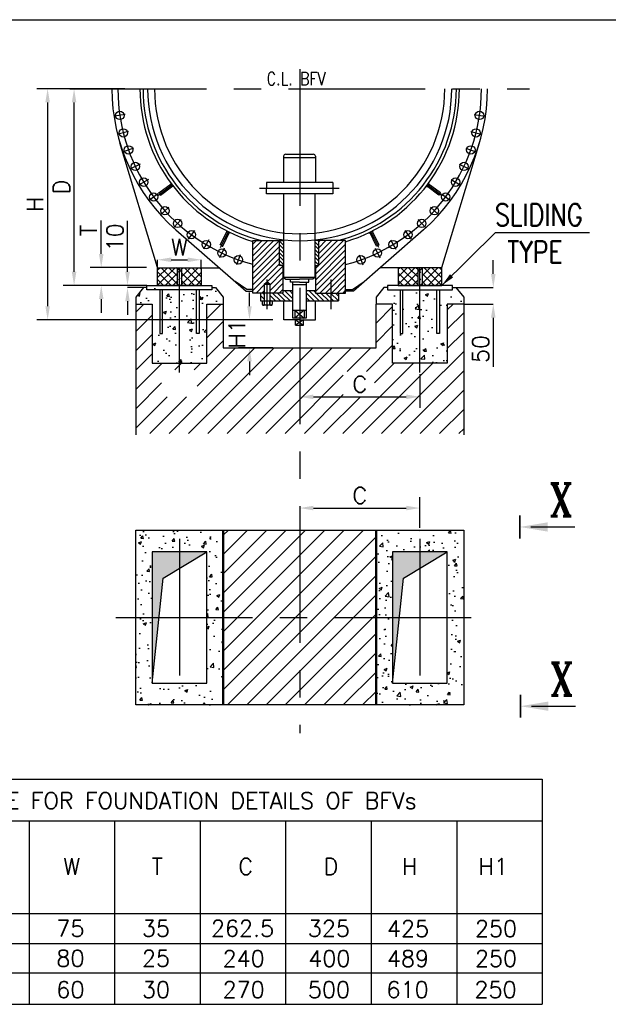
# Model space of a CAD drawing. Header units: inches. Extents: x -341304 to 31571016, y -692717 to 2132253.
# Tile 32 of 256: x 369210 to 396128, y -420016 to -374977. Entities that reach past the tile are written whole.
import ezdxf

# ---------------------------------------------------------------- set-up
doc = ezdxf.new("R2010")
doc.units = ezdxf.units.IN
doc.header["$MEASUREMENT"] = 0
doc.linetypes.add('CENTER', pattern=[2, 1.25, -0.25, 0.25, -0.25])
for name, color, linetype in [('0-CL', 8, 'CENTER'), ('DIM', 1, 'Continuous'), ('P', 7, 'Continuous'), ('text', 3, 'Continuous')]:
    doc.layers.add(name, color=color, linetype=linetype)
doc.styles.add('ROMANS', font='romans')
doc.styles.add('ROMANT', font='romant', dxfattribs={"height": 5})
doc.styles.get("Standard").update_dxf_attribs({"font": 'arial.ttf'})
doc.dimstyles.new('User600', dxfattribs={"dimscale": 500, "dimtxt": 1.5, "dimasz": 1.25, "dimexe": 1, "dimexo": 1, "dimgap": 0.4, "dimtad": 1, "dimdec": 0, "dimzin": 0, "dimdsep": 46, "dimtxsty": 'ROMANS', "dimcen": 1, "dimclrd": 8, "dimclre": 8, "dimclrt": 3, "dimadec": 0, "dimazin": 0, "dimtfac": 1, "dimtdec": 0, "dimtix": 1, "dimtofl": 0, "dimtmove": 0, "dimatfit": 3, "dimfxl": 1, "dimtolj": 1, "dimtzin": 0, "dimarcsym": 0})
pattern_1 = [(45, (-150441.23, -59958.54), (-176.7767, 176.7767), []), (135, (-150441.23, -59958.54), (-176.7767, -176.7767), [])]
pattern_2 = [(50, (341462.6, 59419.3), (1434.5204, -125.5043), [150, -1650]), (355, (341462.6, 59419.3), (-277.5027, 1504.3843), [120, -1320]), (100.45144, (341582.1, 59408.8), (1157.0177, 1378.88), [127.4804, -1402.284]), (46.1842, (341462.6, 59819.3), (2134.483, -331.0386), [225, -2475]), (96.63564, (341640.4, 59791.7), (1869.324, 1948.237), [191.221, -2103.428]), (351.18416, (341462.6, 59819.3), (1869.324, 1948.237), [180, -1980]), (21, (341662.6, 59719.3), (1193.814, -805.2378), [150, -1650]), (326, (341662.6, 59719.3), (486.6307, 1450.3), [120, -1320]), (71.45144, (341762, 59652.2), (1680.4448, 645.0623), [127.4804, -1402.284]), (37.5, (341462.56, 59419.3), (24.3197, 665.7877), [0, -1304, 0, -1340, 0, -1325]), (7.5, (341462.56, 59419.3), (526.1391, 788.8234), [0, -764, 0, -1274, 0, -505]), (327.5, (341016.56, 59419.3), (1067.6449, -45.10974), [0, -500, 0, -1560, 0, -2070]), (317.5, (340816.6, 59419.3), (1166.3723, 200.21), [0, -650, 0, -1036, 0, -1470])]

# ---------------------------------------------------------------- blocks, each defined once
blk = doc.blocks.new('*D459')
at = {"color": 8, "lineweight": -2, "transparency": 16777216}
for p, q in [((41556, -255674), (41556, -255049)), ((39850, -256299), (41556, -256299)), ((40203, -257049), (41556, -257049)), ((41556, -257674), (41556, -259914))]:
    blk.add_line(p, q, dxfattribs=at)
at = {"color": 8, "transparency": 16777216}
for points in [[(41452, -255674), (41660, -255674), (41556, -256299)], [(41452, -257674), (41660, -257674), (41556, -257049)]]:
    blk.add_solid(points, dxfattribs=at)
at = {"layer": 'Defpoints', "color": 0, "transparency": 16777216}
for p in [(39850, -256299), (40203, -257049), (41556, -257049)]:
    blk.add_point(p, dxfattribs=at)
at = {"color": 3, "transparency": 16777216, "insert": (40981, -259106), "char_height": 750, "attachment_point": 5, "rotation": 90, "style": 'ROMANS'}
blk.add_mtext('\\A1;50', dxfattribs=at)
blk = doc.blocks.new('*D460')
at = {"color": 8, "lineweight": -2, "transparency": 16777216}
for p, q in [((24703, -247199), (21886, -247199)), ((22386, -255574), (22386, -247824)), ((24703, -256199), (21886, -256199))]:
    blk.add_line(p, q, dxfattribs=at)
at = {"color": 8, "transparency": 16777216}
for points in [[(22282, -247824), (22490, -247824), (22386, -247199)], [(22282, -255574), (22490, -255574), (22386, -256199)]]:
    blk.add_solid(points, dxfattribs=at)
at = {"layer": 'Defpoints', "color": 0, "transparency": 16777216}
for p in [(22386, -247199), (25203, -247199), (25203, -256199)]:
    blk.add_point(p, dxfattribs=at)
at = {"color": 3, "transparency": 16777216, "insert": (21811, -251699), "char_height": 750, "attachment_point": 5, "rotation": 90, "style": 'ROMANS'}
blk.add_mtext('\\A1;D', dxfattribs=at)
blk = doc.blocks.new('*D461')
at = {"color": 8, "lineweight": -2, "transparency": 16777216}
for p, q in [((24829, -255574), (24829, -253246)), ((25720, -256199), (24829, -256199)), ((25556, -256299), (24829, -256299)), ((24829, -256924), (24829, -257549))]:
    blk.add_line(p, q, dxfattribs=at)
at = {"color": 8, "transparency": 16777216}
for points in [[(24725, -255574), (24934, -255574), (24829, -256199)], [(24725, -256924), (24934, -256924), (24829, -256299)]]:
    blk.add_solid(points, dxfattribs=at)
at = {"layer": 'Defpoints', "color": 0, "transparency": 16777216}
for p in [(24829, -256199), (25720, -256199), (25556, -256299)]:
    blk.add_point(p, dxfattribs=at)
at = {"color": 3, "transparency": 16777216, "insert": (24254, -254000), "char_height": 750, "attachment_point": 5, "rotation": 90, "style": 'ROMANS'}
blk.add_mtext('\\A1;10', dxfattribs=at)
blk = doc.blocks.new('*D469')
at = {"color": 8, "lineweight": -2, "transparency": 16777216}
for p, q in [((32703, -259549), (32703, -261793)), ((38203, -260254), (38203, -261793)), ((33328, -261293), (37578, -261293))]:
    blk.add_line(p, q, dxfattribs=at)
at = {"color": 8, "transparency": 16777216}
for points in [[(33328, -261189), (33328, -261397), (32703, -261293)], [(37578, -261189), (37578, -261397), (38203, -261293)]]:
    blk.add_solid(points, dxfattribs=at)
at = {"layer": 'Defpoints', "color": 0, "transparency": 16777216}
for p in [(32703, -259049), (38203, -259754), (38203, -261293)]:
    blk.add_point(p, dxfattribs=at)
at = {"color": 3, "transparency": 16777216, "insert": (35453, -260718), "char_height": 750, "attachment_point": 5, "style": 'ROMANS'}
blk.add_mtext('\\A1;C', dxfattribs=at)
blk = doc.blocks.new('*D470')
at = {"color": 8, "lineweight": -2, "transparency": 16777216}
for p, q in [((38203, -267287), (38203, -265881)), ((33328, -266381), (37578, -266381))]:
    blk.add_line(p, q, dxfattribs=at)
at = {"color": 8, "transparency": 16777216}
for points in [[(33328, -266276), (33328, -266485), (32703, -266381)], [(37578, -266276), (37578, -266485), (38203, -266381)]]:
    blk.add_solid(points, dxfattribs=at)
at = {"layer": 'Defpoints', "color": 0, "transparency": 16777216}
for p in [(32703, -266381), (38203, -266381), (38203, -267787)]:
    blk.add_point(p, dxfattribs=at)
at = {"color": 3, "transparency": 16777216, "insert": (35453, -265806), "char_height": 750, "attachment_point": 5, "style": 'ROMANS'}
blk.add_mtext('\\A1;C', dxfattribs=at)
blk = doc.blocks.new('*D462')
at = {"color": 8, "lineweight": -2, "transparency": 16777216}
for p, q in [((22342, -247199), (20676, -247199)), ((21176, -247824), (21176, -257149)), ((31471, -257774), (20676, -257774))]:
    blk.add_line(p, q, dxfattribs=at)
at = {"color": 8, "transparency": 16777216}
for points in [[(21072, -247824), (21280, -247824), (21176, -247199)], [(21072, -257149), (21280, -257149), (21176, -257774)]]:
    blk.add_solid(points, dxfattribs=at)
at = {"layer": 'Defpoints', "color": 0, "transparency": 16777216}
for p in [(22842, -247199), (21176, -257774), (31971, -257774)]:
    blk.add_point(p, dxfattribs=at)
at = {"color": 3, "transparency": 16777216, "insert": (20601, -252487), "char_height": 750, "attachment_point": 5, "rotation": 90, "style": 'ROMANS'}
blk.add_mtext('\\A1;H', dxfattribs=at)
blk = doc.blocks.new('*D471')
at = {"color": 8, "lineweight": -2, "transparency": 16777216}
for p, q in [((23628, -254760), (23628, -253235)), ((25703, -255385), (23128, -255385)), ((25703, -256199), (23128, -256199)), ((23628, -256824), (23628, -257449))]:
    blk.add_line(p, q, dxfattribs=at)
at = {"color": 8, "transparency": 16777216}
for points in [[(23524, -254760), (23732, -254760), (23628, -255385)], [(23524, -256824), (23732, -256824), (23628, -256199)]]:
    blk.add_solid(points, dxfattribs=at)
at = {"layer": 'Defpoints', "color": 0, "transparency": 16777216}
for p in [(23628, -255385), (26203, -255385), (26203, -256199)]:
    blk.add_point(p, dxfattribs=at)
at = {"color": 3, "transparency": 16777216, "insert": (23053, -253685), "char_height": 750, "attachment_point": 5, "rotation": 90, "style": 'ROMANS'}
blk.add_mtext('\\A1;T', dxfattribs=at)
blk = doc.blocks.new('*D463')
at = {"color": 8, "lineweight": -2, "transparency": 16777216}
for p, q in [((26203, -255385), (26203, -255024)), ((26828, -255024), (27578, -255024)), ((28203, -255389), (28203, -255024))]:
    blk.add_line(p, q, dxfattribs=at)
at = {"color": 8, "transparency": 16777216}
for points in [[(26828, -254920), (26828, -255128), (26203, -255024)], [(27578, -254920), (27578, -255128), (28203, -255024)]]:
    blk.add_solid(points, dxfattribs=at)
at = {"layer": 'Defpoints', "color": 0, "transparency": 16777216}
for p in [(28203, -255024), (26203, -255385), (28203, -255389)]:
    blk.add_point(p, dxfattribs=at)
at = {"color": 3, "transparency": 16777216, "insert": (27203, -254449), "char_height": 750, "attachment_point": 5, "style": 'ROMANS'}
blk.add_mtext('\\A1;W', dxfattribs=at)
blk = doc.blocks.new('*D464')
at = {"color": 8, "lineweight": -2, "transparency": 16777216}
for p, q in [((30407, -257149), (30407, -256524)), ((31471, -257774), (29907, -257774)), ((31471, -259049), (29907, -259049)), ((30407, -259674), (30407, -260299))]:
    blk.add_line(p, q, dxfattribs=at)
at = {"color": 8, "transparency": 16777216}
for points in [[(30303, -257149), (30511, -257149), (30407, -257774)], [(30303, -259674), (30511, -259674), (30407, -259049)]]:
    blk.add_solid(points, dxfattribs=at)
at = {"layer": 'Defpoints', "color": 0, "transparency": 16777216}
for p in [(31971, -257774), (30407, -259049), (31971, -259049)]:
    blk.add_point(p, dxfattribs=at)
at = {"color": 3, "transparency": 16777216, "insert": (29832, -258412), "char_height": 750, "attachment_point": 5, "rotation": 90, "style": 'ROMANS'}
blk.add_mtext('\\A1;H1', dxfattribs=at)
blk = doc.blocks.new('GUSSET')
at = {"color": 1, "ltscale": 0.5}
for p, q in [((206.3, 1258.3), (205.3, 1257.3)), ((205.3, 1257.3), (205.3, 1158.2)), ((214.3, 1258.3), (206.3, 1258.3)), ((214.3, 1258.3), (222.3, 1258.3)), ((222.3, 1258.3), (223.3, 1257.3)), ((223.3, 1257.3), (223.3, 1158.2)), ((199.3, 1158.2), (205.3, 1164.2)), ((229.3, 1158.2), (223.3, 1164.2))]:
    blk.add_line(p, q, dxfattribs=at)
blk = doc.blocks.new('A$C13E81E94')
h = blk.add_hatch()
h.set_pattern_fill('ANSI31', color=20, scale=428.571429)
h.set_pattern_definition([(45, (-58047.047, 56698.616), (-37.88072, 37.88072), [])])
h.paths.add_polyline_path([(-263, 65), (-263, 390), (-612, 390), (-612, -296), (-459, -296), (-459, -173), (-424, -150), (-389, -173), (-389, -296), (-218, -296), (-218, 65)])
h.paths.add_polyline_path([(251, 65), (207, 65), (207, -296), (600, -296), (600, 390), (251, 390)])
h = blk.add_hatch()
h.set_pattern_fill('ANSI31', color=20, scale=357.142857, angle=90)
h.set_pattern_definition([(135, (-58047.047, 56698.616), (-31.567267, -31.567267), [])])
h.paths.add_polyline_path([(507, -296), (412, -296), (412, -399), (507, -399)])
h.paths.add_polyline_path([(412, -296), (207, -296), (207, -268), (84, -268), (84, -399), (412, -399)])
h.paths.add_polyline_path([(-89, -268), (-218, -268), (-218, -296), (-389, -296), (-389, -399), (-89, -399)])
h.paths.add_polyline_path([(-459, -296), (-512, -296), (-512, -399), (-459, -399)])
at = {"layer": 'P'}
h = blk.add_hatch(dxfattribs=at)
h.set_pattern_fill('ANSI31', color=20, scale=285.714286, angle=90)
h.set_pattern_definition([(135, (-58047.047, 56698.616), (-25.253814, -25.253814), [])])
h.paths.add_polyline_path([(251, 390), (199, 390), (199, 65), (251, 65)])
h.paths.add_polyline_path([(-211, 390), (-263, 390), (-263, 65), (-211, 65)])
at = {"layer": 'P', "color": 20}
for p, q in [((-209, 1503), (-211, 1493)), ((-211, 1493), (-211, 1150)), ((-211, 1476), (207, 1476)), ((-203, 1511), (-209, 1503)), ((-194, 1517), (-203, 1511)), ((-183, 1519), (-194, 1517)), ((-183, 1519), (178, 1519)), ((189, 1517), (178, 1519)), ((198, 1511), (189, 1517)), ((204, 1503), (198, 1511)), ((207, 1493), (204, 1503)), ((207, 1493), (207, 1150)), ((-525, 1076), (514, 1076)), ((435, 1150), (-435, 1150)), ((-435, 1150), (-435, 1076)), ((-435, 1002), (-435, 1076)), ((435, 1150), (435, 1002)), ((435, 1002), (-435, 1002)), ((-211, 1002), (-211, -91)), ((199, 1002), (199, -91)), ((-612, -296), (-612, 390)), ((-612, 390), (-211, 390)), ((600, 390), (199, 390)), ((600, -296), (600, 390)), ((-218, 65), (-218, -296)), ((207, 65), (207, -296)), ((-424, -504), (-424, -117)), ((199, -91), (-211, -91)), ((-211, -91), (-183, -115)), ((-183, -115), (-2, -115)), ((-122, -154), (-122, -115)), ((171, -115), (-2, -115)), ((118, -154), (118, -115)), ((199, -91), (171, -115)), ((412, -504), (412, -117)), ((-459, -173), (-424, -150)), ((-459, -440), (-459, -173)), ((-459, -173), (-389, -173)), ((-459, -181), (-389, -181)), ((-424, -150), (-389, -173)), ((-389, -173), (-389, -440)), ((-2, -154), (-122, -154)), ((-89, -623), (-89, -154)), ((-89, -183), (84, -183)), ((-2, -154), (118, -154)), ((84, -154), (84, -623)), ((-218, -296), (-612, -296)), ((-512, -296), (-512, -399)), ((-89, -268), (-218, -268)), ((207, -268), (84, -268)), ((207, -296), (600, -296)), ((507, -296), (507, -399)), ((-512, -399), (-89, -399)), ((-490, -399), (-490, -440)), ((-490, -399), (-359, -399)), ((-490, -440), (-487, -448)), ((-487, -448), (-482, -454)), ((-482, -454), (-475, -455)), ((-475, -455), (-466, -454)), ((-373, -455), (-475, -455)), ((-466, -454), (-462, -448)), ((-462, -448), (-459, -440)), ((-459, -440), (-446, -449)), ((-446, -449), (-431, -455)), ((-431, -455), (-416, -455)), ((-416, -455), (-401, -449)), ((-401, -449), (-389, -440)), ((-389, -440), (-389, -399)), ((-389, -440), (-387, -448)), ((-387, -448), (-381, -454)), ((-381, -454), (-374, -455)), ((-374, -455), (-366, -454)), ((-366, -454), (-361, -448)), ((-361, -448), (-359, -440)), ((-359, -399), (-359, -440)), ((-209, -646), (-209, -399)), ((84, -399), (507, -399)), ((205, -646), (205, -399)), ((-89, -518), (84, -518)), ((84, -623), (-89, -623)), ((-62, -518), (-62, -623)), ((-62, -518), (58, -623)), ((58, -518), (-62, -623)), ((58, -518), (58, -623)), ((-2, -646), (-209, -646)), ((-53, -717), (-53, -646)), ((-53, -646), (48, -717)), ((48, -646), (-53, -717)), ((-53, -717), (48, -717)), ((-2, -646), (205, -646)), ((48, -717), (48, -646))]:
    blk.add_line(p, q, dxfattribs=at)
for points in [[(-263, 390), (-211, 390), (-211, 65), (-263, 65)], [(251, 390), (199, 390), (199, 65), (251, 65)]]:
    blk.add_lwpolyline(points, close=True, dxfattribs=at)
blk = doc.blocks.new('BFV FOUNDATION')
h = blk.add_hatch()
h.set_pattern_fill('ANSI37', color=20, scale=2000)
h.set_pattern_definition(pattern_1)
h.paths.add_polyline_path([(26203, -255388.8), (28203, -255388.8), (28203, -256199.3), (26203, -256199.3)])
edge = h.paths.add_edge_path(flags=16)
edge.add_line((27305.1, -255388.8), (27305.1, -256199.3))
edge.add_line((27100.8, -255388.8), (27100.8, -256199.3))
h = blk.add_hatch()
h.set_pattern_fill('ANSI37', color=20, scale=2000)
h.set_pattern_definition(pattern_1)
h.paths.add_polyline_path([(39203, -255388.8), (37203, -255388.8), (37203, -256199.3), (39203, -256199.3)])
edge = h.paths.add_edge_path(flags=16)
edge.add_line((38100.8, -255388.8), (38100.8, -256199.3))
edge.add_line((38305.1, -255388.8), (38305.1, -256199.3))
h = blk.add_hatch()
h.set_pattern_fill('AR-CONC', color=20, scale=200)
h.set_pattern_definition(pattern_2)
edge = h.paths.add_edge_path()
edge.add_line((25720.3, -256298), (25555.5, -256299.3))
edge.add_line((25555.5, -256299.3), (25203, -256735.4))
edge.add_line((25203, -256735.4), (25203, -257049.3))
edge.add_line((25203, -257049.3), (25953, -257049.3))
edge.add_line((25953, -257049.3), (25953, -259753.6))
edge.add_line((25953, -259753.6), (28453, -259753.6))
edge.add_line((28453, -259753.6), (28453, -257049.3))
edge.add_line((28453, -257049.3), (29203, -257049.3))
edge.add_line((29203, -257049.3), (29203, -256735.4))
edge.add_line((29203, -256735.4), (28850.4, -256299.3))
edge.add_line((28850.4, -256299.3), (28685.6, -256299.3))
edge.add_line((28685.6, -256299.3), (28685.6, -256396.6))
edge.add_line((28685.6, -256396.6), (25720.3, -256396.6))
edge.add_line((25720.3, -256396.6), (25720.3, -256299.3))
edge.add_line((26301.2, -256396.6), (26301.2, -258392))
edge.add_line((26301.2, -258392), (26424.7, -258392))
edge.add_line((26424.7, -258392), (26424.7, -256396.6))
edge.add_line((28104.7, -256396.6), (28104.7, -258392))
edge.add_line((28104.7, -258392), (27981.3, -258392))
edge.add_line((27981.3, -258392), (27981.3, -256396.6))
h = blk.add_hatch()
h.set_pattern_fill('AR-CONC', color=20, scale=200)
h.set_pattern_definition(pattern_2)
edge = h.paths.add_edge_path()
edge.add_line((36720.3, -256298), (36555.5, -256299.3))
edge.add_line((36555.5, -256299.3), (36203, -256735.4))
edge.add_line((36203, -256735.4), (36203, -257049.3))
edge.add_line((36203, -257049.3), (36953, -257049.3))
edge.add_line((36953, -257049.3), (36953, -259753.6))
edge.add_line((36953, -259753.6), (39453, -259753.6))
edge.add_line((39453, -259753.6), (39453, -257049.3))
edge.add_line((39453, -257049.3), (40203, -257049.3))
edge.add_line((40203, -257049.3), (40203, -256735.4))
edge.add_line((40203, -256735.4), (39850.4, -256299.3))
edge.add_line((39850.4, -256299.3), (39685.6, -256299.3))
edge.add_line((39685.6, -256299.3), (39685.6, -256396.6))
edge.add_line((39685.6, -256396.6), (36720.3, -256396.6))
edge.add_line((36720.3, -256396.6), (36720.3, -256299.3))
edge.add_line((37301.2, -256396.6), (37301.2, -258392))
edge.add_line((37301.2, -258392), (37424.7, -258392))
edge.add_line((37424.7, -258392), (37424.7, -256396.6))
edge.add_line((39104.7, -256396.6), (39104.7, -258392))
edge.add_line((39104.7, -258392), (38981.3, -258392))
edge.add_line((38981.3, -258392), (38981.3, -256396.6))
h = blk.add_hatch()
h.set_pattern_fill('ANSI31', color=20, scale=5000)
h.set_pattern_definition([(45, (341462.56, 59419.3), (-441.9417, 441.9417), [])])
h.paths.add_polyline_path([(34698.1, -261292.7), (34698.1, -260131.9), (36125, -260131.9), (36125, -261292.7)], flags=16)
h.paths.add_polyline_path([(39266.8, -261292.7), (39266.8, -260131.9), (39277.2, -260131.9), (39277.2, -261292.7)], flags=16)
h.paths.add_polyline_path([(25953, -259753.6), (25953, -257049.3), (25203, -257049.3), (25203, -262972.9), (40203, -262972.9), (40203, -257049.3), (39453, -257049.3), (39453, -259753.6), (36953, -259753.6), (36953, -257049.3), (36203, -257049.3), (36203, -259049.3), (29203, -259049.3), (29203, -257049.3), (28453, -257049.3), (28453, -259753.6)])
h.paths.add_polyline_path([(26391.4, -260059), (28014.5, -260059), (28010.8, -261292.7), (26387.7, -261292.7)], flags=16)
h = blk.add_hatch()
h.set_pattern_fill('AR-CONC', color=20, scale=200)
h.set_pattern_definition([(50, (-150441.2, -61171.7), (1434.5204, -125.5043), [150, -1650]), (355, (-150441.2, -61171.7), (-277.503, 1504.384), [120, -1320]), (100.45144, (-150321.7, -61182.1), (1157.018, 1378.88), [127.4804, -1402.284]), (46.1842, (-150441.2, -60771.7), (2134.483, -331.039), [225, -2475]), (96.6356, (-150263.4, -60799.3), (1869.324, 1948.237), [191.22, -2103.428]), (351.1842, (-150441.2, -60771.7), (1869.324, 1948.237), [180, -1980]), (21, (-150241.2, -60871.7), (1193.814, -805.238), [150, -1650]), (326, (-150241.2, -60871.7), (486.631, 1450.3), [120, -1320]), (71.45144, (-150141.7, -60938.8), (1680.445, 645.062), [127.4804, -1402.284]), (37.5, (-150441.23, -61171.7), (24.3197, 665.7877), [0, -1304, 0, -1340, 0, -1325]), (7.5, (-150441.2, -61171.7), (526.139, 788.8234), [0, -764, 0, -1274, 0, -505]), (327.5, (-150887.23, -61171.7), (1067.6449, -45.1097), [0, -500, 0, -1560, 0, -2070]), (317.5, (-151087.2, -61171.7), (1166.3723, 200.21), [0, -650, 0, -1036, 0, -1470])])
h.paths.add_polyline_path([(29203, -267388.8), (25203, -267388.8), (25203, -271388.8), (25953, -271388.8), (25953, -268388.8), (28453, -268388.8), (28453, -271388.8), (29203, -271388.8)])
h.paths.add_polyline_path([(29203, -271388.8), (28453, -271388.8), (28453, -274388.8), (25953, -274388.8), (25953, -271388.8), (25203, -271388.8), (25203, -275388.8), (29203, -275388.8)])
h.paths.add_polyline_path([(40203, -267388.8), (36203, -267388.8), (36203, -271388.8), (36953, -271388.8), (36953, -268388.8), (39453, -268388.8), (39453, -271388.8), (40203, -271388.8)])
h.paths.add_polyline_path([(40203, -271388.8), (39453, -271388.8), (39453, -274388.8), (36953, -274388.8), (36953, -271388.8), (36203, -271388.8), (36203, -275388.8), (40203, -275388.8)])
h = blk.add_hatch()
h.set_pattern_fill('ANSI31', color=20, scale=5000)
h.set_pattern_definition([(45, (-150441.23, -61309.9), (-441.9417, 441.9417), [])])
h.paths.add_polyline_path([(36203, -267388.8), (32703, -267388.8), (32703, -271388.8), (36203, -271388.8)])
h.paths.add_polyline_path([(32703, -267388.8), (29203, -267388.8), (29203, -271388.8), (32703, -271388.8)])
h.paths.add_polyline_path([(29203, -271388.8), (29203, -275388.8), (36203, -275388.8), (36203, -271388.8)])
h = blk.add_hatch(color=20)
h.dxf.hatch_style = 1
h.paths.add_polyline_path([(25953, -274388.8), (26453, -269588.8), (28453, -268388.8), (25953, -268388.8)])
h = blk.add_hatch(color=20)
h.dxf.hatch_style = 1
h.paths.add_polyline_path([(36953, -274388.8), (37453, -269588.8), (39453, -268388.8), (36953, -268388.8)])
at = {"color": 7}
for p, q in [((9214.1, -244042.5), (90122.4, -244042.5)), ((12501.5, -278786.1), (43795.9, -278786.1)), ((43795.9, -278786.1), (43795.9, -289081.4)), ((12501.5, -280682.7), (43795.9, -280682.7)), ((20325.1, -280682.7), (20325.1, -289081.4)), ((24236.9, -280682.7), (24236.9, -289081.4)), ((28148.7, -280682.7), (28148.7, -289081.4)), ((32060.5, -280682.7), (32060.5, -289081.4)), ((35972.3, -280682.7), (35972.3, -289081.4)), ((39884.1, -280682.7), (39884.1, -289081.4)), ((12501.5, -284929), (43795.9, -284929)), ((12501.5, -286299.3), (43795.9, -286299.3)), ((12501.5, -287645.3), (43795.9, -287645.3))]:
    blk.add_line(p, q, dxfattribs=at)
at = {"color": 20, "ltscale": 0.2}
for p, q in [((24722, -248383.2), (24236.1, -248455.2)), ((27284.6, -253177.5), (26954.8, -253541.4)), ((27896.7, -253679.8), (27604.1, -254074.3)), ((29078.3, -254469.3), (29443.1, -253737.6)), ((28555, -254119.7), (28302.5, -254541)), ((29984.8, -254796), (29819.4, -255258.4))]:
    blk.add_line(p, q, dxfattribs=at)
at = {"color": 20}
for p, q in [((40684, -248383.2), (41169.8, -248455.2)), ((24876.4, -249159.7), (24400, -249279.1)), ((40529.5, -249159.7), (41005.9, -249279.1)), ((25106.3, -249917.4), (24643.9, -250082.9)), ((40299.6, -249917.4), (40762.1, -250082.9)), ((25409.3, -250649), (24965.3, -250858.9)), ((39996.6, -250649), (40440.6, -250858.9)), ((25782.5, -251347.2), (25361.3, -251599.7)), ((26215.2, -252088.2), (26868.2, -251596.1)), ((39190.7, -252088.2), (38537.7, -251596.1)), ((39623.4, -251347.2), (40044.7, -251599.7)), ((26222.4, -252005.6), (25827.9, -252298.2)), ((39183.5, -252005.6), (39578, -252298.2)), ((26724.7, -252617.7), (26360.8, -252947.5)), ((38681.2, -252617.7), (39045.1, -252947.5)), ((38121.3, -253177.5), (38451.2, -253541.4)), ((27042.9, -253657), (30248.4, -256463)), ((38363.1, -253657), (35157.5, -256463)), ((36327.7, -254469.3), (35962.8, -253737.6)), ((37509.3, -253679.8), (37801.8, -254074.3)), ((36850.9, -254119.7), (37103.4, -254541)), ((29253.3, -254493), (29043.3, -254937)), ((35421.1, -254796), (35586.6, -255258.4)), ((36152.6, -254493), (36362.6, -254937)), ((27100.8, -255388.8), (27100.8, -256199.3)), ((27305.1, -255388.8), (27305.1, -256199.3)), ((28203, -255388.8), (29021.2, -255388.8)), ((37203, -255388.8), (36384.7, -255388.8)), ((38100.8, -255388.8), (38100.8, -256199.3)), ((38305.1, -255388.8), (38305.1, -256199.3)), ((30284.3, -256384.6), (29747.4, -256022.8)), ((35121.6, -256384.6), (35658.5, -256022.8)), ((30248.4, -256463), (30561.9, -256463)), ((30561.9, -256384.6), (30284.3, -256384.6)), ((34803.1, -256384.6), (35121.6, -256384.6)), ((35157.5, -256463), (34803.1, -256463)), ((25203, -257049.3), (25953, -257049.3)), ((25203, -257049.3), (25203, -263039.2)), ((25953, -257049.3), (25953, -259753.6)), ((28453, -259753.6), (28453, -257049.3)), ((28453, -257049.3), (29203, -257049.3)), ((36953, -257049.3), (36203, -257049.3)), ((36953, -259753.6), (36953, -257049.3)), ((39453, -257049.3), (39453, -259753.6)), ((40203, -257049.3), (39453, -257049.3)), ((40203, -257049.3), (40203, -263039.2)), ((29203, -259049.3), (36203, -259049.3)), ((25953, -259753.6), (28453, -259753.6)), ((39453, -259753.6), (36953, -259753.6)), ((43280.3, -267246), (45280.3, -267246)), ((43310.5, -275445.9), (45310.5, -275445.9))]:
    blk.add_line(p, q, dxfattribs=at)
at = {"lineweight": -3, "ltscale": 5000}
blk.add_line((25953, -259753.6), (28453, -259753.6), dxfattribs=at)
at = {"color": 20}
for points in [[(26203, -255384.6), (24481.8, -249679.5)], [(39203, -255384.6), (40924.1, -249679.5)], [(25720.3, -256299.3), (25555.5, -256299.3), (25203, -256735.4), (25203, -257049.3)], [(26301.2, -256396.6), (26301.2, -258392), (26424.7, -258392), (26424.7, -256396.6), (26424.7, -256396.6)], [(28104.7, -256396.6), (28104.7, -258392), (27981.3, -258392), (27981.3, -256396.6), (27981.3, -256396.6)], [(28685.6, -256299.3), (28850.4, -256299.3), (29203, -256735.4), (29203, -257049.3)], [(36720.3, -256299.3), (36555.5, -256299.3), (36203, -256735.4), (36203, -257049.3)], [(37301.2, -256396.6), (37301.2, -258392), (37424.7, -258392), (37424.7, -256396.6), (37424.7, -256396.6)], [(39104.7, -256396.6), (39104.7, -258392), (38981.3, -258392), (38981.3, -256396.6), (38981.3, -256396.6)], [(39685.6, -256299.3), (39850.4, -256299.3), (40203, -256735.4), (40203, -257049.3)], [(29203, -257049.3), (29203, -259049.3), (36203, -259049.3), (36203, -257049.3)], [(29203, -267388.8), (29203, -275388.8)], [(36203, -267388.8), (36203, -275388.8)], [(25953, -274388.8), (26453, -269588.8), (28453, -268388.8), (25953, -268388.8), (25953, -274388.8)], [(36953, -274388.8), (37453, -269588.8), (39453, -268388.8), (36953, -268388.8), (36953, -274388.8)]]:
    blk.add_lwpolyline(points, dxfattribs=at)
for points in [[(26203, -255388.8), (28203, -255388.8), (28203, -256199.3), (26203, -256199.3)], [(39203, -255388.8), (37203, -255388.8), (37203, -256199.3), (39203, -256199.3)], [(25720.3, -256199.3), (28685.6, -256199.3), (28685.6, -256396.6), (25720.3, -256396.6)], [(39685.6, -256199.3), (36720.3, -256199.3), (36720.3, -256396.6), (39685.6, -256396.6)], [(25203, -267388.8), (40203, -267388.8), (40203, -275388.8), (25203, -275388.8)], [(25953, -274388.8), (28453, -274388.8), (28453, -268388.8), (25953, -268388.8)], [(36953, -274388.8), (39453, -274388.8), (39453, -268388.8), (36953, -268388.8)]]:
    blk.add_lwpolyline(points, close=True, dxfattribs=at)
for points, const_width in [([(42769.8, -267777.3), (42769.8, -266714.7)], 66.7), ([(29203, -267388.8), (29203, -275388.8)], 100), ([(36203, -267388.8), (36203, -275388.8)], 100), ([(42800, -275977.2), (42800, -274914.6)], 66.7)]:
    blk.add_lwpolyline(points, dxfattribs=dict(at, const_width=const_width))
for centre in [(24479.1, -248419.2), (40926.9, -248419.2), (24638.2, -249219.4), (24638.2, -249219.4), (40767.7, -249219.4), (24875.1, -250000.2), (40530.9, -250000.2), (25187.3, -250753.9), (40218.6, -250753.9), (25571.9, -251473.5), (39834, -251473.5), (26025.2, -252151.9), (39380.7, -252151.9), (26542.8, -252782.6), (38863.2, -252782.6), (27119.7, -253359.5), (38286.2, -253359.5), (27750.4, -253877.1), (37655.5, -253877.1), (28428.8, -254330.4), (36977.2, -254330.4), (29148.3, -254715), (29902.1, -255027.2), (35503.8, -255027.2), (36257.6, -254715)]:
    blk.add_circle(centre, 191.6, dxfattribs=at)
for radius, start, end in [(8587.1, 180, 228.84001), (8313.9, 180, 255.07667), (7306.1, 180, 252.95952), (7164.2, 180, 255.94632), (6954.9, 180, 0), (6635.5, 180, 0), (7164.2, 284.05368, 0), (8313.9, 284.63158, 0), (7306.1, 286.70502, 0), (8587.1, 311.15999, 0)]:
    blk.add_arc((32703, -247199.3), radius, start, end, dxfattribs=at)
for points in [[(44049.8, -267032.7), (44049.8, -267459.4), (42769.8, -267246)], [(44080, -275232.5), (44080, -275659.2), (42800, -275445.9)]]:
    blk.add_solid(points, dxfattribs=at)
at = {"layer": '0-CL', "lineweight": -3, "ltscale": 5000}
for p, q in [((32703, -246301), (32703, -276680.9)), ((22190.4, -247199.3), (43215.5, -247199.3)), ((27203, -260174.2), (27203, -255388.8)), ((38203, -260174.2), (38203, -255388.8)), ((27203, -267787), (27203, -274990.7)), ((38203, -267787), (38203, -274990.7)), ((24296.1, -271388.8), (41109.8, -271388.8))]:
    blk.add_line(p, q, dxfattribs=at)
at = {"layer": 'DIM', "color": 7}
blk.add_line((12501.5, -289081.4), (43795.9, -289081.4), dxfattribs=at)
at = {"color": 20, "xscale": 3.5, "yscale": 3.5, "zscale": 3.5}
blk.add_blockref('A$C13E81E94', (32703, -255513.2), dxfattribs=at)
at = {"color": 20}
for p, xscale, yscale, zscale, rotation in [((32517.9, -245434.8), -7.096790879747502, 7.096790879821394, 7.096790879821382, 126.9999999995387), ((32888, -245434.8), 7.096790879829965, 7.096790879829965, 7.096790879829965, 233.0000000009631), ((31750, -245702.7), -7.096790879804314, 7.096790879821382, 7.096790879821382, 153.4999999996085), ((33655.9, -245702.7), 7.096790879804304, 7.096790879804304, 7.096790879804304, 206.5000000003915)]:
    blk.add_blockref('GUSSET', p, dxfattribs=dict(at, xscale=xscale, yscale=yscale, zscale=zscale, rotation=rotation))
at = {"color": 20, "style": 'ROMANT', "width": 0.8}
for p in [(44136.9, -266758.3), (44167.1, -274958.2)]:
    blk.add_text('X', height=1500, dxfattribs=at).set_placement(p)
at = {"color": 3, "style": 'ROMANS'}
for s, p in [('75', (21575.8, -285985)), ('35', (25487.7, -285985)), ('262.5', (28644.3, -285983.8)), ('325', (33073.7, -285985)), ('425', (36693.7, -285993)), ('250', (40716.5, -285993)), ('80', (21575.8, -287355.3)), ('25', (25487.7, -287355.3)), ('240', (29174.9, -287363.4)), ('400', (33095.1, -287363.4)), ('489', (36693.7, -287363.4)), ('250', (40716.5, -287363.4)), ('60', (21575.8, -288783.9)), ('30', (25487.7, -288783.9)), ('270', (29174.9, -288783.9)), ('500', (33076.1, -288783.9)), ('610', (36672.2, -288783.9)), ('250', (40695.1, -288783.9))]:
    blk.add_text(s, height=750, dxfattribs=at).set_placement(p)
at = {"color": 3, "insert": (27508.1, -280141.6), "char_height": 750, "width": 80871.764, "attachment_point": 8}
blk.add_mtext('{\\fRomanS|b1|i0|c0|p2;TABLE FOR FOUNDATION DETAILS OF BFVs}', dxfattribs=at)
at = {"color": 3, "char_height": 750, "style": 'ROMANS'}
for s, insert, width, attachment_point in [('\\pi-170.89;VALVE \\P\\pi275.54;SIZE \\P\\pi257.68;(NB)', (13094.8, -281173.2), 2765.357, 1), ('{\\fRomanS|b1|i0|c0;C', (30232.6, -282778.3), 5053.937, 5), ('{\\fRomanS|b1|i0|c0;W', (22281, -282778.3), 3875.365, 5), ('{\\fRomanS|b1|i0|c0;T', (26192.8, -282778.3), 3875.365, 5), ('{\\fRomanS|b1|i0|c0;D', (34131.4, -282778.3), 8268.223, 5), ('{\\fRomanS|b1|i0|c0;H', (37729.9, -282778.3), 16089.651, 5), ('{\\fRomanS|b1|i0|c0;H1', (41556.4, -282778.3), 12232.508, 5)]:
    blk.add_mtext(s, dxfattribs=dict(at, insert=insert, width=width, attachment_point=attachment_point))
at = {"layer": 'text', "style": 'ROMANT', "width": 0.8}
blk.add_text('C.L. BFV', height=600, dxfattribs=at).set_placement((31192.7, -247039.7))
at = {"layer": 'text', "lineweight": 25, "style": 'ROMANS', "width": 0.8}
for s, p in [('SLIDING', (41631.9, -253469)), ('TYPE', (42199, -255169.9))]:
    blk.add_text(s, height=1000, dxfattribs=at).set_placement(p)
at = {"color": 20}
dim = blk.add_linear_dim(base=(21176, -257774.3), p1=(22841.9, -247199.3), p2=(31971.3, -257774.3), angle=90, text='H', dimstyle='User600', override={"dimlfac": 0.1}, dxfattribs=at)
dim.commit()
dim.dimension.update_dxf_attribs({"geometry": '*D462', "text_midpoint": (20601, -252486.8)})
dim = blk.add_aligned_dim(p1=(25203, -256199.3), p2=(25203, -247199.3), distance=2817.1, text='D', dimstyle='User600', override={"dimlfac": 0.1}, dxfattribs=at)
dim.commit()
dim.dimension.update_dxf_attribs({"geometry": '*D460', "text_midpoint": (21810.9, -251699.3)})
at = {"color": 230}
dim = blk.add_linear_dim(base=(23628, -255384.6), p1=(26203, -256199.3), p2=(26203, -255384.6), angle=90, text='T', dimstyle='User600', dxfattribs=at)
dim.commit()
dim.dimension.update_dxf_attribs({"geometry": '*D471', "text_midpoint": (23628, -253684.6), "dimtype": 128})
at = {"color": 20}
dim = blk.add_linear_dim(base=(24829.5, -256199.3), p1=(25555.5, -256299.3), p2=(25720.3, -256199.3), angle=90, dimstyle='User600', override={"dimexe": 0, "dimexo": 0, "dimlfac": 0.1}, dxfattribs=at)
dim.commit()
dim.dimension.update_dxf_attribs({"geometry": '*D461', "text_midpoint": (24829.5, -253999.7), "dimtype": 128})
for base, p1, p2, text, override, picture, middle in [((28203, -255023.7), (26203, -255384.6), (28203, -255388.8), 'W', {"dimexe": 0, "dimexo": 0, "dimlfac": 0.1}, '*D463', (27203, -254448.7)), ((38203, -261292.7), (32703, -259049.3), (38203, -259753.6), 'C', {"dimlfac": 0.1}, '*D469', (35453, -260717.7))]:
    dim = blk.add_linear_dim(base=base, p1=p1, p2=p2, text=text, dimstyle='User600', override=override, dxfattribs=at)
    dim.commit()
    dim.dimension.update_dxf_attribs({"geometry": picture, "text_midpoint": middle})
dim = blk.add_linear_dim(base=(41556.1, -257049.3), p1=(39850.4, -256299.3), p2=(40203, -257049.3), angle=90, text='50', dimstyle='User600', override={"dimexe": 0, "dimexo": 0, "dimlfac": 0.1}, dxfattribs=at)
dim.commit()
dim.dimension.update_dxf_attribs({"geometry": '*D459', "text_midpoint": (41556.1, -259106.4), "dimtype": 128})
at = {"color": 230}
dim = blk.add_linear_dim(base=(30407.2, -259049.3), p1=(31971.3, -257774.3), p2=(31971.3, -259049.3), angle=90, text='H1', dimstyle='User600', dxfattribs=at)
dim.commit()
dim.dimension.update_dxf_attribs({"geometry": '*D464', "text_midpoint": (29832.2, -258411.8)})
dim = blk.add_linear_dim(base=(38203, -266380.5), p1=(32703, -266380.5), p2=(38203, -267787), text='C', dimstyle='User600', dxfattribs=at)
dim.commit()
dim.dimension.update_dxf_attribs({"geometry": '*D470', "text_midpoint": (35453, -265805.5)})
at = {"color": 20}
blk.add_leader([(39203, -256199.3), (41652.9, -253781.2), (45964.3, -253781.2)], dimstyle='User600', override={"dimgap": 0.4, "dimtad": 0}, dxfattribs=at)

msp = doc.modelspace()

# ---------------------------------------------------------------- block references
at = {"layer": 'DIM', "color": 0}
msp.add_blockref('BFV FOUNDATION', (349311.1, -130934.2), dxfattribs=at)

doc.saveas('drawing.dxf')
